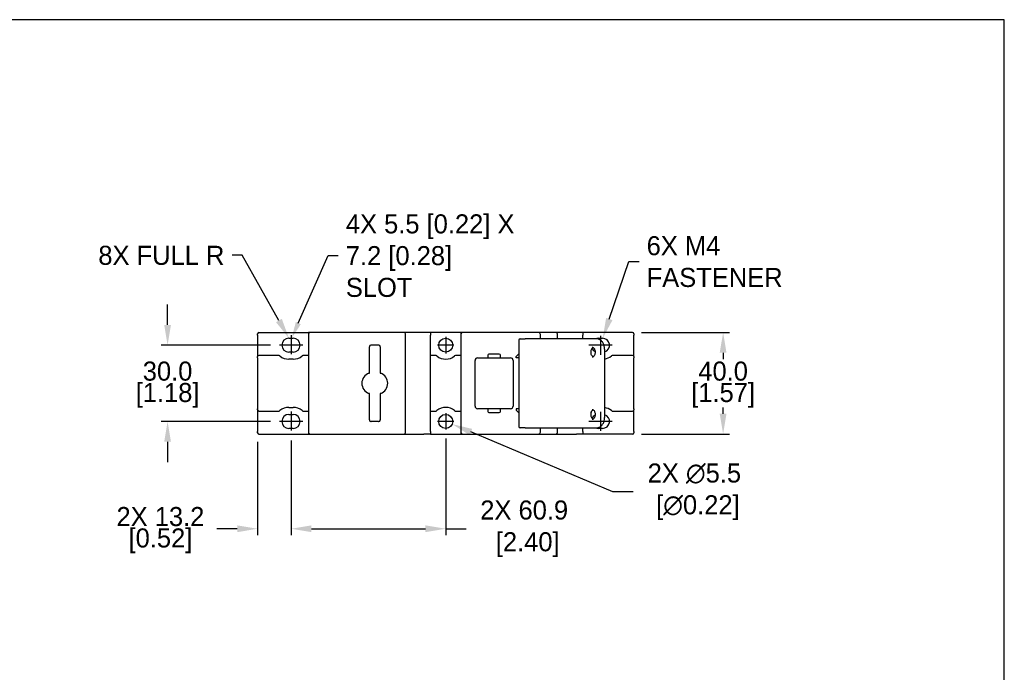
# Model space of a CAD drawing. Header units: inches. Extents: x 0 to 864, y 0 to 559.
# Tile 4 of 4: x 476 to 864, y 302 to 559. Entities that reach past the tile are written whole.
import ezdxf
from ezdxf import colors
from ezdxf.entities.mleader import LeaderData, LeaderLine
from ezdxf.math import Vec2, Vec3

# ---------------------------------------------------------------- set-up
doc = ezdxf.new("R2010")
doc.units = ezdxf.units.IN
doc.header["$LTSCALE"] = 10
doc.header["$MEASUREMENT"] = 0
doc.linetypes.add('CENTER2', pattern=[1.125, 0.75, -0.125, 0.125, -0.125])
doc.layers.add('CENTERLINE', color=40, linetype='CENTER2')
doc.layers.add('DIMENSIONS', color=140, linetype='Continuous')
doc.dimstyles.get("Standard").update_dxf_attribs({"dimtxt": 7.5, "dimasz": 8, "dimexe": 2.5, "dimexo": 3.5, "dimgap": 1, "dimtad": 0, "dimtih": 1, "dimtoh": 1, "dimdec": 1, "dimzin": 0, "dimdsep": 46, "dimtxsty": 'Standard', "dimcen": 0, "dimadec": 0, "dimazin": 0, "dimtfac": 1, "dimtdec": 1, "dimtofl": 0, "dimtmove": 0, "dimatfit": 3, "dimfxl": 0, "dimtolj": 1, "dimtzin": 0, "dimarcsym": 0})

# ---------------------------------------------------------------- blocks, each defined once
blk = doc.blocks.new('*D25')
at = {"layer": 'DEFPOINTS', "color": 0}
for p in [(717.31, 435.64), (717.31, 395.64), (752.96, 395.64)]:
    blk.add_point(p, dxfattribs=at)
at = {"layer": 'DIMENSIONS', "color": 0, "lineweight": -2}
for p, q in [((720.81, 435.64), (755.46, 435.64)), ((752.96, 427.64), (752.96, 425.14)), ((752.96, 403.64), (752.96, 406.14)), ((720.81, 395.64), (755.46, 395.64))]:
    blk.add_line(p, q, dxfattribs=at)
at = {"layer": 'DIMENSIONS', "color": 0}
for points in [[(751.62, 427.64), (754.29, 427.64), (752.96, 435.64)], [(751.62, 403.64), (754.29, 403.64), (752.96, 395.64)]]:
    blk.add_solid(points, dxfattribs=at)
at = {"layer": 'DIMENSIONS', "color": 0, "char_height": 7.5, "attachment_point": 5}
for s, insert in [('\\A1;40.0', (752.96, 420.39)), ('\\A1;[1.57]', (752.96, 410.89))]:
    blk.add_mtext(s, dxfattribs=dict(at, insert=insert))
blk = doc.blocks.new('*D26')
at = {"layer": 'DEFPOINTS', "color": 0}
for p in [(578.36, 430.64), (534.37, 400.64), (578.36, 400.64)]:
    blk.add_point(p, dxfattribs=at)
at = {"layer": 'DIMENSIONS', "color": 0, "lineweight": -2}
for p, q in [((534.37, 438.64), (534.37, 446.64)), ((574.86, 430.64), (531.87, 430.64)), ((574.86, 400.64), (531.87, 400.64)), ((534.37, 392.64), (534.37, 384.64))]:
    blk.add_line(p, q, dxfattribs=at)
at = {"layer": 'DIMENSIONS', "color": 0}
for points in [[(533.04, 438.64), (535.7, 438.64), (534.37, 430.64)], [(533.04, 392.64), (535.7, 392.64), (534.37, 400.64)]]:
    blk.add_solid(points, dxfattribs=at)
at = {"layer": 'DIMENSIONS', "color": 0, "char_height": 7.5, "attachment_point": 5}
for s, insert in [('\\A1;30.0', (534.37, 420.39)), ('\\A1;[1.18]', (534.37, 410.89))]:
    blk.add_mtext(s, dxfattribs=dict(at, insert=insert))
blk = doc.blocks.new('*D21')
at = {"layer": 'DEFPOINTS', "color": 0}
for p in [(569.81, 396.14), (582.96, 396.68), (569.81, 358.38)]:
    blk.add_point(p, dxfattribs=at)
at = {"layer": 'DIMENSIONS', "color": 0, "lineweight": -2}
for p, q in [((569.81, 392.64), (569.81, 355.88)), ((582.96, 393.18), (582.96, 355.88)), ((561.81, 358.38), (553.81, 358.38)), ((590.96, 358.38), (598.96, 358.38))]:
    blk.add_line(p, q, dxfattribs=at)
at = {"layer": 'DIMENSIONS', "color": 0}
for points in [[(561.81, 359.71), (561.81, 357.04), (569.81, 358.38)], [(590.96, 359.71), (590.96, 357.04), (582.96, 358.38)]]:
    blk.add_solid(points, dxfattribs=at)
at = {"layer": 'DIMENSIONS', "color": 0, "char_height": 7.5, "attachment_point": 5}
for s, insert in [('\\A1;2X 13.2', (531.56, 363.13)), ('\\A1;[0.52]', (531.56, 353.63))]:
    blk.add_mtext(s, dxfattribs=dict(at, insert=insert))
blk = doc.blocks.new('*D22')
at = {"layer": 'DEFPOINTS', "color": 0}
for p in [(582.96, 396.68), (643.81, 397.39), (643.81, 358.38)]:
    blk.add_point(p, dxfattribs=at)
at = {"layer": 'DIMENSIONS', "color": 0, "lineweight": -2}
for p, q in [((582.96, 393.18), (582.96, 355.88)), ((643.81, 393.89), (643.81, 355.88)), ((590.96, 358.38), (635.81, 358.38)), ((643.81, 358.38), (651.81, 358.38))]:
    blk.add_line(p, q, dxfattribs=at)
at = {"layer": 'DIMENSIONS', "color": 0}
for points in [[(590.96, 359.71), (590.96, 357.04), (582.96, 358.38)], [(635.81, 359.71), (635.81, 357.04), (643.81, 358.38)]]:
    blk.add_solid(points, dxfattribs=at)
at = {"layer": 'DIMENSIONS', "color": 0, "insert": (674.69, 358.38), "char_height": 7.5, "attachment_point": 5}
blk.add_mtext('\\A1;2X 60.9\\P [2.40]', dxfattribs=at)
blk = doc.blocks.new('*D27')
at = {"layer": 'DEFPOINTS', "color": 0}
for p in [(641.28, 401.71), (646.35, 399.57)]:
    blk.add_point(p, dxfattribs=at)
at = {"layer": 'DIMENSIONS', "color": 0, "lineweight": -2}
for p, q in [((709.53, 372.94), (653.72, 396.47)), ((717.53, 372.94), (709.53, 372.94))]:
    blk.add_line(p, q, dxfattribs=at)
at = {"layer": 'DIMENSIONS', "color": 0}
blk.add_solid([(654.24, 397.69), (653.2, 395.24), (646.35, 399.57)], dxfattribs=at)
at = {"layer": 'DIMENSIONS', "color": 0, "insert": (741.65, 372.94), "char_height": 7.5, "attachment_point": 5}
blk.add_mtext('\\A1;2X ∅5.5\\P [∅0.22]', dxfattribs=at)

msp = doc.modelspace()

# ---------------------------------------------------------------- linework, layer by layer
for p, q in [((569.81, 434.64), (569.81, 435.14)), ((569.81, 434.64), (569.81, 426.14)), ((570.31, 435.64), (589.81, 435.64)), ((589.81, 435.64), (589.81, 434.92)), ((589.81, 434.89), (589.81, 396.39)), ((594.25, 435.64), (590.56, 435.64)), ((623.58, 435.64), (594.25, 435.64)), ((627.26, 435.64), (623.58, 435.64)), ((628.01, 396.39), (628.01, 434.89)), ((637.81, 435.64), (635.21, 435.64)), ((637.81, 435.64), (637.81, 434.64)), ((649.81, 435.64), (637.81, 435.64)), ((637.81, 396.64), (637.81, 434.64)), ((649.81, 435.64), (649.81, 434.89)), ((649.81, 434.89), (649.81, 396.39)), ((653.97, 435.64), (650.56, 435.64)), ((680.31, 435.64), (653.97, 435.64)), ((681.81, 435.64), (680.31, 435.64)), ((681.06, 433.14), (681.06, 434.89)), ((687.06, 435.64), (681.81, 435.64)), ((687.81, 433.14), (687.81, 434.89)), ((697.81, 435.64), (695.21, 435.64)), ((697.81, 435.64), (697.81, 434.64)), ((717.31, 435.64), (697.81, 435.64)), ((697.81, 433.14), (697.81, 434.64)), ((717.81, 435.14), (717.81, 434.64)), ((717.81, 426.14), (717.81, 434.64)), ((582.11, 433.39), (583.81, 433.39)), ((614.51, 430.74), (617.31, 430.74)), ((672.56, 432.64), (672.56, 398.64)), ((673.06, 433.14), (675.06, 433.14)), ((685.03, 433.14), (675.06, 433.14)), ((701.23, 433.14), (685.03, 433.14)), ((703.16, 433.14), (701.23, 433.14)), ((703.81, 433.39), (705.51, 433.39)), ((577.96, 426.64), (570.31, 426.64)), ((583.81, 427.89), (582.11, 427.89)), ((589.81, 426.64), (587.97, 426.64)), ((613.76, 420.42), (613.76, 429.99)), ((618.06, 429.99), (618.06, 420.42)), ((639.66, 426.64), (637.81, 426.64)), ((649.81, 426.64), (647.97, 426.64)), ((660.34, 426.69), (660.34, 426.09)), ((664.89, 427.14), (660.79, 427.14)), ((665.34, 426.09), (665.34, 426.69)), ((671.56, 426.24), (672.56, 427.24)), ((671.56, 425.64), (671.56, 426.24)), ((706.34, 429.14), (706.34, 402.14)), ((717.31, 426.64), (709.67, 426.64)), ((569.81, 425.64), (569.81, 426.14)), ((569.81, 425.64), (569.81, 405.64)), ((583.81, 425.14), (582.11, 425.14)), ((655.34, 406.64), (655.34, 424.64)), ((656.34, 425.64), (659.89, 425.64)), ((660.79, 425.64), (664.89, 425.64)), ((665.79, 425.64), (669.34, 425.64)), ((670.34, 424.64), (670.34, 406.64)), ((672.56, 425.64), (671.56, 425.64)), ((717.81, 426.14), (717.81, 425.64)), ((717.81, 405.64), (717.81, 425.64)), ((613.76, 401.29), (613.76, 410.86)), ((618.06, 410.86), (618.06, 401.29)), ((569.81, 405.14), (569.81, 405.64)), ((569.81, 405.14), (569.81, 396.64)), ((570.31, 404.64), (577.96, 404.64)), ((582.11, 406.14), (583.81, 406.14)), ((582.11, 403.39), (583.81, 403.39)), ((587.97, 404.64), (589.81, 404.64)), ((637.81, 404.64), (639.66, 404.64)), ((647.97, 404.64), (649.81, 404.64)), ((659.89, 405.64), (656.34, 405.64)), ((660.34, 405.19), (660.34, 404.59)), ((664.89, 405.64), (660.79, 405.64)), ((660.79, 404.14), (664.89, 404.14)), ((665.34, 404.59), (665.34, 405.19)), ((669.34, 405.64), (665.79, 405.64)), ((671.56, 405.64), (671.56, 405.04)), ((672.56, 405.64), (671.56, 405.64)), ((671.56, 405.04), (672.56, 404.04)), ((709.67, 404.64), (717.31, 404.64)), ((717.81, 405.64), (717.81, 405.14)), ((717.81, 396.64), (717.81, 405.14)), ((617.31, 400.54), (614.51, 400.54)), ((569.81, 396.14), (569.81, 396.64)), ((570.31, 395.64), (589.81, 395.64)), ((583.81, 397.89), (582.11, 397.89)), ((589.81, 396.37), (589.81, 395.64)), ((590.56, 395.64), (594.25, 395.64)), ((594.25, 395.64), (623.58, 395.64)), ((623.58, 395.64), (627.26, 395.64)), ((637.81, 395.64), (635.21, 395.64)), ((637.81, 396.64), (637.81, 395.64)), ((637.81, 395.64), (649.81, 395.64)), ((649.81, 396.39), (649.81, 395.64)), ((650.56, 395.64), (653.97, 395.64)), ((653.97, 395.64), (680.31, 395.64)), ((675.06, 398.14), (673.06, 398.14)), ((675.06, 398.14), (685.03, 398.14)), ((680.31, 395.64), (681.81, 395.64)), ((681.06, 396.39), (681.06, 398.14)), ((681.81, 395.64), (687.06, 395.64)), ((685.03, 398.14), (701.23, 398.14)), ((687.81, 396.39), (687.81, 398.14)), ((697.81, 395.64), (695.21, 395.64)), ((697.81, 396.64), (697.81, 398.14)), ((697.81, 396.64), (697.81, 395.64)), ((717.31, 395.64), (697.81, 395.64)), ((701.23, 398.14), (703.16, 398.14)), ((705.51, 397.89), (703.81, 397.89)), ((717.81, 396.64), (717.81, 396.14))]:
    msp.add_line(p, q)
for centre in [(643.81, 430.64), (643.81, 400.64)]:
    msp.add_circle(centre, 2.75)
for centre, radius, start, end in [((570.31, 435.14), 0.5, 90, 180), ((590.56, 434.89), 0.75, 90, 180), ((627.26, 434.89), 0.75, 0, 90), ((650.56, 434.89), 0.75, 90, 180), ((680.31, 434.89), 0.75, 0, 90), ((687.06, 434.89), 0.75, 0, 90), ((717.31, 435.14), 0.5, 0, 90), ((582.11, 430.64), 2.75, 90, 270), ((583.81, 430.64), 2.75, 270, 90), ((614.51, 429.99), 0.75, 165, 180), ((614.51, 429.99), 0.75, 105, 165), ((614.51, 429.99), 0.75, 90, 105), ((617.31, 429.99), 0.75, 75, 90), ((617.31, 429.99), 0.75, 15, 75), ((617.31, 429.99), 0.75, 0, 15), ((673.06, 432.64), 0.5, 90, 180), ((703.81, 430.64), 2.75, 90, 114.62), ((705.51, 430.64), 2.75, 287.5364, 90), ((570.31, 426.14), 0.5, 90, 180), ((577.96, 425.64), 1, 50.2849, 90), ((582.11, 430.64), 5.5, 230.2849, 270), ((583.81, 430.64), 5.5, 270, 309.7151), ((587.97, 425.64), 1, 90, 129.7151), ((639.66, 425.64), 1, 50.2849, 90), ((643.81, 430.64), 5.5, 230.2849, 309.7151), ((647.97, 425.64), 1, 90, 129.7151), ((660.79, 426.69), 0.45, 90, 180), ((664.89, 426.69), 0.45, 0, 90), ((703.81, 430.64), 2.75, 205.9598, 243.4214), ((705.51, 430.64), 5.5, 278.6649, 309.7151), ((709.67, 425.64), 1, 90, 129.7151), ((717.31, 426.14), 0.5, 0, 90), ((656.34, 424.64), 1, 90, 180), ((660.79, 426.09), 0.45, 180, 270), ((664.89, 426.09), 0.45, 270, 0), ((669.34, 424.64), 1, 0, 90), ((615.06, 415.64), 4.25, 110.3657, 249.6343), ((616.76, 415.64), 4.25, 290.3657, 69.6343), ((570.31, 405.14), 0.5, 180, 270), ((577.96, 405.64), 1, 270, 309.7151), ((582.11, 400.64), 5.5, 90, 129.7151), ((582.11, 400.64), 2.75, 90, 270), ((583.81, 400.64), 5.5, 50.2849, 90), ((583.81, 400.64), 2.75, 270, 90), ((587.97, 405.64), 1, 230.2849, 270), ((639.66, 405.64), 1, 270, 309.7151), ((643.81, 400.64), 5.5, 50.2849, 129.7151), ((647.97, 405.64), 1, 230.2849, 270), ((656.34, 406.64), 1, 180, 270), ((660.79, 405.19), 0.45, 90, 180), ((660.79, 404.59), 0.45, 180, 270), ((664.89, 405.19), 0.45, 0, 90), ((664.89, 404.59), 0.45, 270, 0), ((669.34, 406.64), 1, 270, 0), ((703.81, 400.64), 2.75, 116.5786, 154.0402), ((705.51, 400.64), 2.75, 270, 72.4636), ((705.51, 400.64), 5.5, 50.2849, 81.3351), ((709.67, 405.64), 1, 230.2849, 270), ((717.31, 405.14), 0.5, 270, 0), ((614.51, 401.29), 0.75, 180, 195), ((614.51, 401.29), 0.75, 195, 255), ((614.51, 401.29), 0.75, 255, 270), ((617.31, 401.29), 0.75, 270, 285), ((617.31, 401.29), 0.75, 285, 345), ((617.31, 401.29), 0.75, 345, 0), ((570.31, 396.14), 0.5, 180, 270), ((590.56, 396.39), 0.75, 180, 270), ((627.26, 396.39), 0.75, 270, 0), ((650.56, 396.39), 0.75, 180, 270), ((673.06, 398.64), 0.5, 180, 270), ((680.31, 396.39), 0.75, 270, 0), ((687.06, 396.39), 0.75, 270, 0), ((703.81, 400.64), 2.75, 245.38, 270), ((717.31, 396.14), 0.5, 270, 0)]:
    msp.add_arc(centre, radius, start, end)
for points in [[(590.56, 435.64), (590.31, 435.64), (590.06, 435.64), (589.81, 435.64)], [(650.56, 435.64), (650.31, 435.64), (650.06, 435.64), (649.81, 435.64)], [(613.76, 419.62), (613.76, 419.66), (613.76, 419.68), (613.76, 419.69)], [(618.06, 420.42), (618.06, 420.18), (618.06, 419.94), (618.06, 419.69)], [(618.06, 411.66), (618.06, 411.62), (618.06, 411.6), (618.06, 411.59)], [(618.06, 411.59), (618.06, 411.35), (618.06, 411.1), (618.06, 410.86)], [(589.81, 395.64), (590.06, 395.64), (590.31, 395.64), (590.56, 395.64)], [(649.81, 395.64), (650.06, 395.64), (650.31, 395.64), (650.56, 395.64)]]:
    msp.add_open_spline(points, degree=3)
for points, knots in [([(635.21, 435.64), (634.31, 435.64), (633.42, 435.64), (631.5, 435.64), (630.48, 435.64), (628.96, 435.64), (628.45, 435.64), (627.72, 435.64), (627.49, 435.64), (627.26, 435.64)], [-4.24, -4.24, -4.24, -4.24, -3.9704375, -3.9704375, -3.6654062, -3.6654062, -3.5128906, -3.5128906, -3.4449568, -3.4449568, -3.4449568, -3.4449568]), ([(695.21, 435.64), (694.31, 435.64), (693.42, 435.64), (691.5, 435.64), (690.48, 435.64), (688.96, 435.64), (688.45, 435.64), (687.65, 435.64), (687.36, 435.64), (687.06, 435.64)], [-4.24, -4.24, -4.24, -4.24, -3.9704375, -3.9704375, -3.6654062, -3.6654062, -3.5128906, -3.5128906, -3.425, -3.425, -3.425, -3.425]), ([(706.34, 429.14), (706.34, 429.55), (706.29, 429.95), (706.1, 430.73), (705.95, 431.1), (705.58, 431.78), (705.35, 432.08), (704.81, 432.59), (704.51, 432.79), (703.87, 433.06), (703.53, 433.14), (703.18, 433.14), (703.17, 433.14), (703.16, 433.14)], [1.570796, 1.570796, 1.570796, 1.570796, 1.884956, 1.884956, 2.199115, 2.199115, 2.513274, 2.513274, 2.827433, 2.827433, 3.132085, 3.132085, 3.141593, 3.141593, 3.141593, 3.141593]), ([(701.74, 429.8), (701.63, 429.74), (701.51, 429.64), (701.3, 429.39), (701.21, 429.25), (701.06, 428.93), (701, 428.75), (700.91, 428.37), (700.88, 428.17), (700.87, 427.76), (700.89, 427.55), (700.94, 427.26), (700.97, 427.16), (700.99, 427.06)], [3.543886, 3.543886, 3.543886, 3.543886, 3.890195, 3.890195, 4.161021, 4.161021, 4.421199, 4.421199, 4.681341, 4.681341, 4.942381, 4.942381, 5.077596, 5.077596, 5.077596, 5.077596]), ([(701.9, 426.09), (701.87, 426.11), (701.84, 426.12), (701.67, 426.22), (701.53, 426.32), (701.3, 426.54), (701.2, 426.65), (701.07, 426.87), (701.02, 426.97), (700.99, 427.06)], [0.5650006, 0.5650006, 0.5650006, 0.5650006, 0.5823518, 0.5823518, 0.6681445, 0.6681445, 0.7539373, 0.7539373, 0.8301033, 0.8301033, 0.8301033, 0.8301033]), ([(701.41, 429.89), (701.49, 429.89), (701.57, 429.88), (701.72, 429.81), (701.78, 429.78), (701.95, 429.65), (702.06, 429.54), (702.25, 429.27), (702.33, 429.12), (702.47, 428.78), (702.52, 428.59), (702.59, 428.2), (702.6, 427.99), (702.59, 427.59), (702.56, 427.38), (702.47, 427.01), (702.41, 426.83), (702.26, 426.52), (702.17, 426.39), (701.99, 426.17), (701.89, 426.08), (701.7, 425.95), (701.61, 425.92), (701.49, 425.89), (701.45, 425.89), (701.41, 425.89)], [3.141593, 3.141593, 3.141593, 3.141593, 3.455752, 3.455752, 3.660441, 3.660441, 3.969439, 3.969439, 4.234931, 4.234931, 4.494666, 4.494666, 4.755153, 4.755153, 5.016181, 5.016181, 5.276265, 5.276265, 5.536579, 5.536579, 5.807575, 5.807575, 6.130171, 6.130171, 6.283185, 6.283185, 6.283185, 6.283185]), ([(659.89, 425.64), (659.94, 425.64), (660, 425.64), (660.11, 425.64), (660.17, 425.64), (660.28, 425.64), (660.33, 425.64), (660.44, 425.64), (660.49, 425.64), (660.58, 425.64), (660.62, 425.64), (660.68, 425.64), (660.71, 425.64), (660.75, 425.64), (660.77, 425.64), (660.79, 425.64), (660.79, 425.64), (660.79, 425.64)], [-1, -1, -1, -1, -0.875, -0.875, -0.75, -0.75, -0.625, -0.625, -0.5, -0.5, -0.375, -0.375, -0.25, -0.25, -0.125, -0.125, 0, 0, 0, 0]), ([(664.89, 425.64), (664.89, 425.64), (664.89, 425.64), (664.91, 425.64), (664.93, 425.64), (664.97, 425.64), (665, 425.64), (665.06, 425.64), (665.1, 425.64), (665.19, 425.64), (665.24, 425.64), (665.34, 425.64), (665.4, 425.64), (665.51, 425.64), (665.57, 425.64), (665.68, 425.64), (665.73, 425.64), (665.79, 425.64)], [-1, -1, -1, -1, -0.875, -0.875, -0.75, -0.75, -0.625, -0.625, -0.5, -0.5, -0.375, -0.375, -0.25, -0.25, -0.125, -0.125, 0, 0, 0, 0]), ([(613.58, 419.63), (613.59, 419.63), (613.61, 419.63), (613.66, 419.65), (613.7, 419.67), (613.75, 419.68), (613.76, 419.69), (613.76, 419.69)], [0.03992594, 0.03992594, 0.03992594, 0.03992594, 0.04653037, 0.04653037, 0.07848652, 0.07848652, 0.11073233, 0.11073233, 0.11073233, 0.11073233]), ([(613.76, 419.69), (613.76, 419.77), (613.76, 419.86), (613.76, 420.11), (613.76, 420.27), (613.76, 420.42)], [0.581763, 0.581763, 0.581763, 0.581763, 0.6291633, 0.6291633, 0.7190437, 0.7190437, 0.7190437, 0.7190437]), ([(618.06, 419.69), (618.06, 419.68), (618.06, 419.67), (618.06, 419.64), (618.06, 419.63), (618.06, 419.62)], [0, 0, 0, 0, 0.03160236, 0.03160236, 0.03953167, 0.03953167, 0.03953167, 0.03953167]), ([(618.06, 419.69), (618.06, 419.69), (618.1, 419.68), (618.18, 419.65), (618.21, 419.64), (618.24, 419.63)], [0, 0, 0, 0, 0.07343178, 0.07343178, 0.09992172, 0.09992172, 0.09992172, 0.09992172]), ([(613.76, 411.59), (613.76, 411.59), (613.73, 411.61), (613.64, 411.64), (613.61, 411.65), (613.58, 411.66)], [0, 0, 0, 0, 0.07343619, 0.07343619, 0.09992178, 0.09992178, 0.09992178, 0.09992178]), ([(613.76, 411.59), (613.76, 411.6), (613.76, 411.61), (613.76, 411.64), (613.76, 411.65), (613.76, 411.66)], [0, 0, 0, 0, 0.03160236, 0.03160236, 0.03953167, 0.03953167, 0.03953167, 0.03953167]), ([(613.76, 410.86), (613.76, 411.02), (613.76, 411.18), (613.76, 411.42), (613.76, 411.51), (613.76, 411.59)], [-0.7188498, -0.7188498, -0.7188498, -0.7188498, -0.6289935, -0.6289935, -0.5815713, -0.5815713, -0.5815713, -0.5815713]), ([(618.24, 411.66), (618.23, 411.65), (618.22, 411.65), (618.16, 411.63), (618.12, 411.61), (618.07, 411.6), (618.06, 411.59), (618.06, 411.59)], [0.03992593, 0.03992593, 0.03992593, 0.03992593, 0.04653054, 0.04653054, 0.07848729, 0.07848729, 0.11073232, 0.11073232, 0.11073232, 0.11073232]), ([(660.79, 405.64), (660.79, 405.64), (660.79, 405.64), (660.77, 405.64), (660.75, 405.64), (660.71, 405.64), (660.68, 405.64), (660.62, 405.64), (660.58, 405.64), (660.49, 405.64), (660.44, 405.64), (660.33, 405.64), (660.28, 405.64), (660.17, 405.64), (660.11, 405.64), (660, 405.64), (659.94, 405.64), (659.89, 405.64)], [-1, -1, -1, -1, -0.875, -0.875, -0.75, -0.75, -0.625, -0.625, -0.5, -0.5, -0.375, -0.375, -0.25, -0.25, -0.125, -0.125, 0, 0, 0, 0]), ([(665.79, 405.64), (665.73, 405.64), (665.68, 405.64), (665.57, 405.64), (665.51, 405.64), (665.4, 405.64), (665.34, 405.64), (665.24, 405.64), (665.19, 405.64), (665.1, 405.64), (665.06, 405.64), (665, 405.64), (664.97, 405.64), (664.93, 405.64), (664.91, 405.64), (664.89, 405.64), (664.89, 405.64), (664.89, 405.64)], [-1, -1, -1, -1, -0.875, -0.875, -0.75, -0.75, -0.625, -0.625, -0.5, -0.5, -0.375, -0.375, -0.25, -0.25, -0.125, -0.125, 0, 0, 0, 0]), ([(700.99, 404.22), (700.94, 404.04), (700.9, 403.84), (700.87, 403.44), (700.87, 403.23), (700.92, 402.83), (700.97, 402.63), (701.09, 402.28), (701.16, 402.12), (701.33, 401.85), (701.42, 401.74), (701.59, 401.58), (701.67, 401.52), (701.74, 401.48)], [4.347182, 4.347182, 4.347182, 4.347182, 4.607017, 4.607017, 4.867925, 4.867925, 5.128672, 5.128672, 5.388382, 5.388382, 5.651069, 5.651069, 5.880892, 5.880892, 5.880892, 5.880892]), ([(700.99, 404.22), (701.02, 404.33), (701.08, 404.44), (701.23, 404.67), (701.33, 404.78), (701.58, 404.99), (701.71, 405.09), (701.87, 405.17), (701.88, 405.18), (701.9, 405.19)], [0, 0, 0, 0, 0.0857929, 0.0857929, 0.1715857, 0.1715857, 0.2573786, 0.2573786, 0.2651048, 0.2651048, 0.2651048, 0.2651048]), ([(701.41, 405.39), (701.49, 405.39), (701.57, 405.38), (701.72, 405.31), (701.78, 405.28), (701.95, 405.15), (702.06, 405.04), (702.25, 404.77), (702.33, 404.62), (702.47, 404.28), (702.52, 404.09), (702.59, 403.7), (702.6, 403.49), (702.59, 403.09), (702.56, 402.88), (702.47, 402.51), (702.41, 402.33), (702.26, 402.02), (702.17, 401.89), (701.99, 401.67), (701.89, 401.58), (701.7, 401.45), (701.61, 401.42), (701.49, 401.39), (701.45, 401.39), (701.41, 401.39)], [3.141593, 3.141593, 3.141593, 3.141593, 3.455752, 3.455752, 3.660441, 3.660441, 3.969439, 3.969439, 4.234931, 4.234931, 4.494666, 4.494666, 4.755153, 4.755153, 5.016181, 5.016181, 5.276265, 5.276265, 5.536579, 5.536579, 5.807575, 5.807575, 6.130171, 6.130171, 6.283185, 6.283185, 6.283185, 6.283185]), ([(703.16, 398.14), (703.49, 398.14), (703.82, 398.21), (704.44, 398.45), (704.74, 398.64), (705.28, 399.12), (705.52, 399.42), (705.91, 400.08), (706.06, 400.45), (706.27, 401.22), (706.33, 401.62), (706.34, 402.07), (706.34, 402.1), (706.34, 402.14)], [0, 0, 0, 0, 0.295728, 0.295728, 0.599482, 0.599482, 0.913642, 0.913642, 1.227801, 1.227801, 1.54196, 1.54196, 1.570796, 1.570796, 1.570796, 1.570796]), ([(627.26, 395.64), (627.49, 395.64), (627.72, 395.64), (628.45, 395.64), (628.96, 395.64), (630.48, 395.64), (631.5, 395.64), (633.42, 395.64), (634.31, 395.64), (635.21, 395.64)], [-0.9550432, -0.9550432, -0.9550432, -0.9550432, -0.8871094, -0.8871094, -0.7345938, -0.7345938, -0.4295625, -0.4295625, -0.16, -0.16, -0.16, -0.16]), ([(687.06, 395.64), (687.36, 395.64), (687.65, 395.64), (688.45, 395.64), (688.96, 395.64), (690.48, 395.64), (691.5, 395.64), (693.42, 395.64), (694.31, 395.64), (695.21, 395.64)], [-0.975, -0.975, -0.975, -0.975, -0.8871094, -0.8871094, -0.7345938, -0.7345938, -0.4295625, -0.4295625, -0.16, -0.16, -0.16, -0.16])]:
    msp.add_open_spline(points, degree=3, knots=knots)
at = {"layer": 'CENTERLINE'}
for p, q in [((582.96, 434.6), (582.96, 426.68)), ((582.96, 404.6), (582.96, 396.68))]:
    msp.add_line(p, q, dxfattribs=at)
at = {"layer": 'CENTERLINE', "linetype": 'Continuous'}
for p, q in [((704.66, 434.39), (704.66, 426.89)), ((583.11, 430.64), (578.36, 430.64)), ((587.56, 430.64), (582.81, 430.64)), ((647.06, 430.64), (640.56, 430.64)), ((643.81, 433.89), (643.81, 427.39)), ((704.81, 430.64), (700.06, 430.64)), ((709.26, 430.64), (704.51, 430.64)), ((643.81, 403.89), (643.81, 397.39)), ((704.66, 404.39), (704.66, 396.89)), ((583.11, 400.64), (578.36, 400.64)), ((587.56, 400.64), (582.81, 400.64)), ((647.06, 400.64), (640.56, 400.64)), ((704.81, 400.64), (700.06, 400.64)), ((709.26, 400.64), (704.51, 400.64))]:
    msp.add_line(p, q, dxfattribs=at)
at = {"layer": 'DEFPOINTS'}
msp.add_lwpolyline([(0, 0), (863.6, 0), (863.6, 558.8), (0, 558.8)], close=True, dxfattribs=at)

# ---------------------------------------------------------------- dimensions: what is measured, and where the dimension line sits
at = {"layer": 'DIMENSIONS'}
for base, p1, p2, picture, middle in [((534.37, 400.64), (578.36, 430.64), (578.36, 400.64), '*D26', (534.37, 415.64)), ((752.96, 395.64), (717.31, 435.64), (717.31, 395.64), '*D25', (752.96, 415.64))]:
    dim = msp.add_linear_dim(base=base, p1=p1, p2=p2, angle=90, dimstyle='Standard', override={"dimpost": '\\X'}, dxfattribs=at)
    dim.commit()
    dim.dimension.update_dxf_attribs({"geometry": picture, "text_midpoint": middle})
dim = msp.add_diameter_dim_2p(p1=(641.28, 401.71), p2=(646.35, 399.57), text='2X <>', dimstyle='Standard', override={"dimpost": '\\X'}, dxfattribs=at)
dim.commit()
dim.dimension.update_dxf_attribs({"geometry": '*D27', "text_midpoint": (741.65, 372.94), "dimtype": 163})
dim = msp.add_linear_dim(base=(569.81264454, 358.37557663), p1=(582.96264454, 396.67994073), p2=(569.81264454, 396.14077246), text='2X <>', dimstyle='Standard', override={"dimpost": '\\X'}, dxfattribs=at)
dim.commit()
dim.dimension.update_dxf_attribs({"geometry": '*D21', "text_midpoint": (531.56264454, 358.37557663)})
dim = msp.add_linear_dim(base=(643.81264454, 358.37557663), p1=(582.96264454, 396.67994073), p2=(643.81264454, 397.39077246), text='2X <>', dimstyle='Standard', override={"dimpost": '\\X'}, dxfattribs=at)
dim.commit()
dim.dimension.update_dxf_attribs({"geometry": '*D22', "text_midpoint": (674.68764454, 358.37557663), "dimtype": 160})

# ---------------------------------------------------------------- leaders
ml = msp.add_multileader_mtext('Standard', dxfattribs=at)
ml.set_content('4X 5.5 [0.22] X\\P7.2 [0.28]\\PSLOT', color=256)
ml.set_leader_properties()
ml.build(insert=Vec2(0, 0))
ml.multileader.update_dxf_attribs({"text_left_attachment_type": 2, "text_right_attachment_type": 2, "dogleg_length": 4, "arrow_head_size": 6.5})
ctx = ml.context
ctx.base_point, ctx.char_height, ctx.arrow_head_size, ctx.landing_gap_size, ctx.plane_origin = Vec3(601.51, 465.91), 7.5, 6.5, 3, Vec3(497.21, 339.71)
ctx.left_attachment, ctx.right_attachment = 2, 2
notes = []
notes.append((ctx, [(0, (1, 1, 0), (597.51, 465.91), (1, 0), 4, [(0, [(583.19, 433.39)], 0, [])])]))
ctx.mtext.insert, ctx.mtext.flow_direction = Vec3(604.51, 482.16), 5
ml = msp.add_multileader_mtext('Standard', dxfattribs=at)
ml.set_content('6X M4 \\PFASTENER', color=256)
ml.set_leader_properties()
ml.build(insert=Vec2(0, 0))
ml.multileader.update_dxf_attribs({"text_left_attachment_type": 2, "dogleg_length": 4, "arrow_head_size": 8})
ctx = ml.context
ctx.base_point, ctx.char_height, ctx.arrow_head_size, ctx.landing_gap_size, ctx.plane_origin = Vec3(719.87, 463.57), 7.5, 8, 3, Vec3(614.85, 276.95)
ctx.left_attachment = 2
notes.append((ctx, [(0, (1, 1, 0), (715.87, 463.57), (1, 0), 4, [(0, [(705.6, 433.38)], 0, [])])]))
ctx.mtext.insert, ctx.mtext.flow_direction = Vec3(722.87, 473.57), 5
ml = msp.add_multileader_mtext('Standard', dxfattribs=at)
ml.set_content('8X FULL R', color=256)
ml.set_leader_properties()
ml.build(insert=Vec2(0, 0))
ml.multileader.update_dxf_attribs({"text_left_attachment_type": 2, "dogleg_length": 4, "arrow_head_size": 8})
ctx = ml.context
ctx.base_point, ctx.char_height, ctx.arrow_head_size, ctx.landing_gap_size, ctx.plane_origin = Vec3(488.73, 466.03), 7.5, 8, 3, Vec3(523.84, 464.28)
ctx.left_attachment, ctx.text_align_type = 2, 2
notes.append((ctx, [(1, (1, 1, 0), (563.73, 466.03), (-1, 0), 4, [(0, [(582.11, 433.39)], 0, [])])]))
ctx.mtext.insert, ctx.mtext.alignment, ctx.mtext.flow_direction = Vec3(556.73, 469.78), 3, 5
for ctx, leaders in notes:
    for number, flags, end, landing, length, lines in leaders:
        leader = LeaderData()
        leader.index, (leader.has_last_leader_line, leader.has_dogleg_vector, leader.attachment_direction) = number, flags
        leader.last_leader_point, leader.dogleg_vector, leader.dogleg_length = Vec3(end), Vec3(landing), length
        for number, points, colour, breaks in lines:
            line = LeaderLine()
            line.index, line.vertices, line.color, line.breaks = number, Vec3.list(points), colors.encode_raw_color(colour), breaks
            leader.lines.append(line)
        ctx.leaders.append(leader)

doc.saveas('drawing.dxf')
